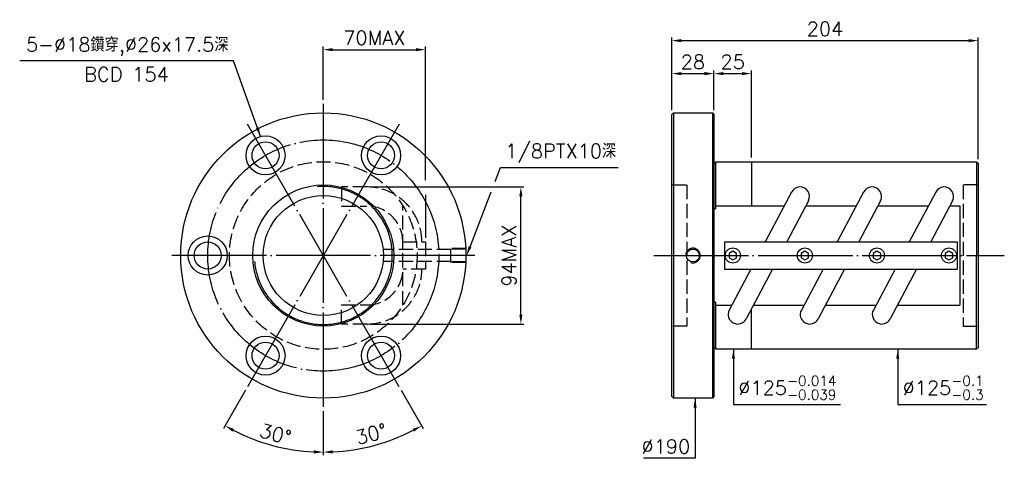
# Model space of a CAD drawing. Header units: millimetres. Extents: x -266 to 390, y 65 to 357.
import ezdxf
from ezdxf.enums import TextEntityAlignment as Align

# ---------------------------------------------------------------- set-up
doc = ezdxf.new("R2010")
doc.units = ezdxf.units.MM
doc.header["$LTSCALE"] = 3.151899
for name, pattern in [('CENTER', [22, 20, -1, 0, -1]), ('DASHED', [4, 3, -1]), ('THIN', [200000, 200000, 0])]:
    doc.linetypes.add(name, pattern=pattern)
for name, color, linetype in [('DIM', 2, 'Continuous'), ('NT', 7, 'Continuous'), ('NT-DIM', 2, 'Continuous'), ('SH', 7, 'Continuous'), ('SH-DIM', 2, 'Continuous')]:
    doc.layers.add(name, color=color, linetype=linetype)
doc.styles.get("Standard").update_dxf_attribs({"font": 'simplex.shx', "bigfont": 'chineset.shx'})
doc.dimstyles.new('ISO-25', dxfattribs={"dimscale": 3.151899, "dimtxt": 3, "dimasz": 2, "dimexe": 0.646, "dimexo": 0.862, "dimgap": 1, "dimtad": 1, "dimdec": 3, "dimdsep": 46, "dimtxsty": 'Standard', "dimcen": 1.5, "dimclrd": 256, "dimclre": 256, "dimclrt": 256, "dimazin": 2, "dimtfac": 1, "dimtdec": 3, "dimtmove": 0, "dimatfit": 3, "dimfxl": 0, "dimtolj": 1, "dimlwd": -1, "dimlwe": -1, "dimarcsym": 0})

# ---------------------------------------------------------------- blocks, each defined once
blk = doc.blocks.new('*D14')
at = {"layer": 'Defpoints', "color": 0}
for p in [(196.66, 321.18), (168.66, 294), (196.66, 294)]:
    blk.add_point(p, dxfattribs=at)
at = {"layer": 'NT-DIM'}
for p, q in [((168.66, 296.72), (168.66, 323.22)), ((196.66, 296.72), (196.66, 323.22)), ((174.97, 321.18), (190.36, 321.18))]:
    blk.add_line(p, q, dxfattribs=at)
for points in [[(174.97, 322.23), (174.97, 320.13), (168.66, 321.18)], [(190.36, 322.23), (190.36, 320.13), (196.66, 321.18)]]:
    blk.add_solid(points, dxfattribs=at)
at = {"layer": 'NT-DIM', "insert": (182.66, 329.06), "char_height": 9.456, "attachment_point": 5}
blk.add_mtext('\\A1;28', dxfattribs=at)
blk = doc.blocks.new('*D17')
at = {"layer": 'Defpoints', "color": 0}
for p in [(4.39, 337.12), (-63.61, 301), (4.39, 209)]:
    blk.add_point(p, dxfattribs=at)
at = {"layer": 'NT-DIM'}
for p, q in [((-63.61, 303.72), (-63.61, 339.16)), ((-57.3, 337.12), (-1.91, 337.12))]:
    blk.add_line(p, q, dxfattribs=at)
for points in [[(-57.3, 338.17), (-57.3, 336.07), (-63.61, 337.12)], [(-1.91, 338.17), (-1.91, 336.07), (4.39, 337.12)]]:
    blk.add_solid(points, dxfattribs=at)
at = {"layer": 'NT-DIM', "insert": (-29.61, 345), "char_height": 9.456, "attachment_point": 5}
blk.add_mtext('\\A1;70MAX', dxfattribs=at)
blk = doc.blocks.new('*D18')
at = {"layer": 'Defpoints', "color": 0}
for p in [(-34.56, 245.65), (68.05, 245.65), (-34.56, 154.35)]:
    blk.add_point(p, dxfattribs=at)
at = {"layer": 'NT-DIM'}
for p, q in [((-31.84, 245.65), (70.09, 245.65)), ((68.05, 160.65), (68.05, 239.35)), ((-31.84, 154.35), (70.09, 154.35))]:
    blk.add_line(p, q, dxfattribs=at)
for points in [[(67, 239.35), (69.1, 239.35), (68.05, 245.65)], [(67, 160.65), (69.1, 160.65), (68.05, 154.35)]]:
    blk.add_solid(points, dxfattribs=at)
at = {"layer": 'NT-DIM', "insert": (60.17, 200), "char_height": 9.456, "attachment_point": 5, "rotation": 90}
blk.add_mtext('\\A1;94MAX', dxfattribs=at)
blk = doc.blocks.new('*D44')
at = {"layer": 'Defpoints', "color": 0}
for p in [(372.66, 343.14), (168.66, 294), (372.66, 261.5)]:
    blk.add_point(p, dxfattribs=at)
at = {"layer": 'SH-DIM'}
for p, q in [((168.66, 296.72), (168.66, 345.18)), ((174.97, 343.14), (366.36, 343.14)), ((372.66, 264.22), (372.66, 345.18))]:
    blk.add_line(p, q, dxfattribs=at)
for points in [[(174.97, 344.19), (174.97, 342.09), (168.66, 343.14)], [(366.36, 344.19), (366.36, 342.09), (372.66, 343.14)]]:
    blk.add_solid(points, dxfattribs=at)
at = {"layer": 'SH-DIM', "insert": (270.66, 351.02), "char_height": 9.456, "attachment_point": 5}
blk.add_mtext('\\A1;204', dxfattribs=at)
blk = doc.blocks.new('*D45')
at = {"layer": 'Defpoints', "color": 0}
for p in [(221.66, 321.18), (196.66, 294), (221.66, 262.5)]:
    blk.add_point(p, dxfattribs=at)
at = {"layer": 'SH-DIM'}
for p, q in [((196.66, 296.72), (196.66, 323.22)), ((221.66, 265.22), (221.66, 323.22)), ((202.97, 321.18), (215.36, 321.18))]:
    blk.add_line(p, q, dxfattribs=at)
for points in [[(202.97, 322.23), (202.97, 320.13), (196.66, 321.18)], [(215.36, 322.23), (215.36, 320.13), (221.66, 321.18)]]:
    blk.add_solid(points, dxfattribs=at)
at = {"layer": 'SH-DIM', "insert": (209.16, 329.06), "char_height": 9.456, "attachment_point": 5}
blk.add_mtext('\\A1;25', dxfattribs=at)
blk = doc.blocks.new('*D46')
at = {"layer": 'Defpoints', "color": 0}
for p in [(-63.61, 301), (-114.11, 287.47), (-13.11, 112.53), (-63.61, 99), (-40.86, 71.01)]:
    blk.add_point(p, dxfattribs=at)
at = {"layer": 'SH-DIM'}
for p, q in [((-11.75, 110.18), (2.9, 84.81)), ((-63.61, 96.28), (-63.61, 66.99))]:
    blk.add_line(p, q, dxfattribs=at)
blk.add_arc((-63.61, 200), 130.98, 272.75783, 297.24217, dxfattribs=at)
for points in [[(-4.15, 84.47), (-3.15, 82.63), (1.88, 86.57)], [(-57.28, 68.12), (-57.33, 70.22), (-63.61, 69.02)]]:
    blk.add_solid(points, dxfattribs=at)
at = {"layer": 'SH-DIM', "insert": (-31.75, 81.1), "char_height": 9.456, "attachment_point": 5, "rotation": 15}
blk.add_mtext('\\A1;30°', dxfattribs=at)
blk = doc.blocks.new('*D47')
at = {"layer": 'Defpoints', "color": 0}
for p in [(-63.61, 200), (-114.11, 112.53), (-63.61, 99), (-108.4, 76.92)]:
    blk.add_point(p, dxfattribs=at)
at = {"layer": 'SH-DIM'}
for p, q in [((-115.46, 110.18), (-130.11, 84.81)), ((-63.61, 96.28), (-63.61, 66.99))]:
    blk.add_line(p, q, dxfattribs=at)
blk.add_arc((-63.61, 200), 130.98, 242.75783, 267.24217, dxfattribs=at)
for points in [[(-124.06, 82.63), (-123.06, 84.47), (-129.09, 86.57)], [(-69.88, 70.22), (-69.93, 68.12), (-63.61, 69.02)]]:
    blk.add_solid(points, dxfattribs=at)
at = {"layer": 'SH-DIM', "insert": (-95.47, 81.1), "char_height": 9.456, "attachment_point": 5, "rotation": 345}
blk.add_mtext('\\A1;30°', dxfattribs=at)

msp = doc.modelspace()

# ---------------------------------------------------------------- linework, layer by layer
at = {"layer": 'DIM'}
for points in [[(50.8358, 249.2611), (54.4105, 258.5488), (54.5105, 258.5488), (132.8577, 258.5488)], [(34.1401, 205.8831), (48.1653, 242.3227)]]:
    msp.add_lwpolyline(points, dxfattribs=at)
msp.add_solid([(35.1206, 205.5057), (31.8757, 200), (33.1595, 206.2605)], dxfattribs=at)
at = {"layer": 'NT', "color": 3, "linetype": 'CENTER'}
for p, q in [((-63.6056, 301), (-63.6056, 99)), ((-13.1056, 287.4686), (-114.1056, 112.5314)), ((-13.1056, 112.5314), (-114.1056, 287.4686)), ((37.3944, 200), (-164.6056, 200))]:
    msp.add_line(p, q, dxfattribs=at)
at = {"layer": 'NT', "color": 7, "linetype": 'Continuous'}
for p, q in [((168.6619, 294), (169.6619, 295)), ((168.6619, 106), (168.6619, 294)), ((169.6619, 295), (195.6619, 295)), ((169.6619, 295), (169.6619, 200)), ((195.6619, 295), (196.6619, 294)), ((195.6619, 295), (195.6619, 200)), ((196.6619, 294), (196.6619, 106)), ((197.6619, 262.5), (197.6619, 231.197)), ((197.6619, 262.5), (371.6619, 262.5)), ((221.6619, 262.5), (221.6619, 233.1248)), ((371.6619, 262.5), (371.6619, 200)), ((371.6619, 262.5), (372.6619, 261.5)), ((196.6619, 261.5), (197.6619, 261.5)), ((372.6619, 261.5), (372.6619, 138.5)), ((248.4196, 242.2701), (230.8513, 209)), ((259.65, 236.3399), (245.2132, 209)), ((296.4196, 242.2701), (278.8513, 209)), ((307.65, 236.3399), (293.2132, 209)), ((344.4196, 242.2701), (326.8513, 209)), ((355.65, 236.3399), (341.2132, 209)), ((197.6619, 231.197), (196.6619, 231.197)), ((197.6619, 233.1248), (243.5904, 233.1248)), ((257.9523, 233.1248), (291.5904, 233.1248)), ((305.9523, 233.1248), (339.5904, 233.1248)), ((353.9523, 233.1248), (360.616, 233.1248)), ((360.616, 233.1248), (360.616, 166.8752)), ((203.7798, 209), (358.7798, 209)), ((203.7798, 209), (203.7798, 191)), ((358.7798, 209), (358.7798, 191)), ((169.6619, 200), (169.6619, 105)), ((195.6619, 200), (195.6619, 105)), ((371.6619, 137.5), (371.6619, 200)), ((203.7798, 191), (358.7798, 191)), ((221.3464, 191), (206.9096, 163.6601)), ((235.7083, 191), (218.14, 157.7299)), ((269.3464, 191), (254.9096, 163.6601)), ((283.7083, 191), (266.14, 157.7299)), ((317.3464, 191), (302.9096, 163.6601)), ((331.7083, 191), (314.14, 157.7299)), ((197.6619, 168.803), (196.6619, 168.803)), ((197.6619, 168.803), (197.6619, 137.5)), ((197.6619, 166.8752), (208.6073, 166.8752)), ((221.6619, 137.5), (221.6619, 164.3996)), ((222.9692, 166.8752), (256.6073, 166.8752)), ((270.9692, 166.8752), (304.6073, 166.8752)), ((318.9692, 166.8752), (360.616, 166.8752)), ((196.6619, 138.5), (197.6619, 138.5)), ((372.6619, 138.5), (371.6619, 137.5)), ((371.6619, 137.5), (197.6619, 137.5)), ((169.6619, 105), (168.6619, 106)), ((195.6619, 105), (169.6619, 105)), ((196.6619, 106), (195.6619, 105))]:
    msp.add_line(p, q, dxfattribs=at)
at = {"layer": 'NT', "color": 1, "linetype": 'DASHED'}
for p, q in [((168.6619, 247), (178.6619, 247)), ((178.6619, 247), (178.6619, 153)), ((372.6619, 247), (362.6619, 247)), ((362.6619, 247), (362.6619, 153)), ((-10.6056, 166.8752), (-10.6056, 233.1248)), ((-10.6056, 209), (4.3944, 209)), ((4.3944, 209), (4.3944, 191)), ((4.3944, 191), (-10.6056, 191)), ((178.6619, 153), (168.6619, 153)), ((362.6619, 153), (372.6619, 153))]:
    msp.add_line(p, q, dxfattribs=at)
for points in [[(-34.5597, 245.6541), (-51.5891, 245.6541), (-51.5891, 232.9541), (-34.5597, 232.9541)], [(-34.5597, 154.3459), (-51.5891, 154.3459), (-51.5891, 167.0459), (-34.5597, 167.0459)]]:
    msp.add_lwpolyline(points, dxfattribs=at)
at = {"layer": 'NT', "color": 7, "linetype": 'Continuous'}
for points in [[(209.2798, 202.8868), (206.7798, 201.4434), (206.7798, 198.5566), (209.2798, 197.1132), (211.7798, 198.5566), (211.7798, 201.4434)], [(257.2798, 202.8868), (254.7798, 201.4434), (254.7798, 198.5566), (257.2798, 197.1132), (259.7798, 198.5566), (259.7798, 201.4434)], [(305.2798, 202.8868), (302.7798, 201.4434), (302.7798, 198.5566), (305.2798, 197.1132), (307.7798, 198.5566), (307.7798, 201.4434)], [(353.2798, 202.8868), (350.7798, 201.4434), (350.7798, 198.5566), (353.2798, 197.1132), (355.7798, 198.5566), (355.7798, 201.4434)]]:
    msp.add_lwpolyline(points, close=True, dxfattribs=at)
for centre, radius in [((-63.6056, 200), 95), ((-102.1056, 266.684), 13), ((-102.1056, 266.684), 9), ((-25.1056, 266.684), 13), ((-25.1056, 266.684), 9), ((-63.6056, 200), 47), ((-63.6056, 200), 40), ((-140.6056, 200), 13), ((-140.6056, 200), 9), ((182.6619, 200), 4.283), ((209.2798, 200), 5), ((257.2798, 200), 5), ((305.2798, 200), 5), ((353.2798, 200), 5), ((-102.1056, 133.316), 13), ((-25.1056, 133.316), 13), ((-102.1056, 133.316), 9), ((-25.1056, 133.316), 9)]:
    msp.add_circle(centre, radius, dxfattribs=at)
at = {"layer": 'NT', "color": 3, "linetype": 'CENTER'}
msp.add_circle((-63.6056, 200), 77, dxfattribs=at)
at = {"layer": 'NT', "color": 1, "linetype": 'DASHED'}
msp.add_circle((-63.6056, 200), 62.5, dxfattribs=at)
at = {"layer": 'NT', "color": 5, "linetype": 'THIN'}
for centre, radius, start, end in [((-63.6056, 200), 45.967, 185, 95), ((182.6619, 200), 4.8617, 252.8081263, 170.1753721)]:
    msp.add_arc(centre, radius, start, end, dxfattribs=at)
at = {"layer": 'NT', "color": 1, "linetype": 'DASHED'}
for centre, radius, start, end in [((-34.5597, 209), 36.6541, 0, 90), ((-34.5597, 209), 23.9541, 0, 90), ((-34.5597, 191), 36.6541, 270, 0), ((-34.5597, 191), 23.9541, 270, 0)]:
    msp.add_arc(centre, radius, start, end, dxfattribs=at)
at = {"layer": 'NT', "color": 7, "linetype": 'Continuous'}
for centre, start, end in [((254.0348, 239.305), 332.1637118, 152.1637118), ((302.0348, 239.305), 332.1637118, 152.1637118), ((350.0348, 239.305), 332.1637118, 152.1637118), ((212.5248, 160.695), 152.1637118, 332.1637118), ((260.5248, 160.695), 152.1637118, 332.1637118), ((308.5248, 160.695), 152.1637118, 332.1637118)]:
    msp.add_arc(centre, 6.35, start, end, dxfattribs=at)
at = {"layer": 'NT-DIM'}
for p, q in [((4.3944, 250.1548), (4.3944, 339.1575)), ((4.3944, 240.4917), (4.3944, 211.7169))]:
    msp.add_line(p, q, dxfattribs=at)
at = {"layer": 'SH', "color": 3, "linetype": 'CENTER'}
msp.add_line((156.6443, 200), (390.1416, 200), dxfattribs=at)
at = {"layer": 'SH-DIM', "color": 1, "linetype": 'DASHED'}
for p, q in [((21.3993, 203.9706), (-23.6007, 203.9706)), ((31.3944, 204.864), (21.3993, 204.5516)), ((21.3993, 195.4484), (21.3993, 204.5516)), ((31.3944, 204.283), (21.3993, 203.9706)), ((21.3993, 196.0294), (-23.6007, 196.0294)), ((31.3944, 195.717), (21.3993, 196.0294)), ((31.3944, 195.136), (21.3993, 195.4484))]:
    msp.add_line(p, q, dxfattribs=at)

# ---------------------------------------------------------------- texts
at = {"layer": 'DIM', "insert": (57.6624, 261.7007), "char_height": 9.455696, "attachment_point": 7}
msp.add_mtext('\\A1;1/8PTX10深', dxfattribs=at)
at = {"layer": 'NT-DIM'}
msp.add_text('BCD 154', height=9.4557, dxfattribs=at).set_placement((-194.7548, 325.4508), align=Align.TOP_CENTER)
at = {"layer": 'NT-DIM', "char_height": 9.455696}
for s, insert, attachment_point in [('5-%%C18鑽穿,%%C26x17.5深', (-126.7639, 332.9285), 9), ('\\A1;\\A1;%%C125{\\H0.7x;\\S-0.014^ -0.039;}', (212.9138, 103.9401), 7), ('\\A1;\\A1;%%C125{\\H0.7x;\\S-0.1^ -0.3;}', (322.4016, 103.9401), 7), ('\\A1;\\A1;%%c190', (180.843, 68.046), 9)]:
    msp.add_mtext(s, dxfattribs=dict(at, insert=insert, attachment_point=attachment_point))

# ---------------------------------------------------------------- dimensions: what is measured, and where the dimension line sits
at = {"layer": 'NT-DIM'}
dim = msp.add_linear_dim(base=(4.3944, 337.1214), p1=(-63.6056, 301), p2=(4.3944, 209), text='70MAX', dimstyle='ISO-25', override={"dimse2": 1}, dxfattribs=at)
dim.commit()
dim.dimension.update_dxf_attribs({"geometry": '*D17', "text_midpoint": (-29.6056, 345.0011)})
dim = msp.add_linear_dim(base=(196.6619, 321.1807), p1=(168.6619, 294), p2=(196.6619, 294), dimstyle='ISO-25', dxfattribs=at)
dim.commit()
dim.dimension.update_dxf_attribs({"geometry": '*D14', "text_midpoint": (182.6619, 329.0604)})
dim = msp.add_linear_dim(base=(68.0495, 245.654), p1=(-34.5596, 154.346), p2=(-34.5596, 245.654), angle=90, text='94MAX', dimstyle='ISO-25', dxfattribs=at)
dim.commit()
dim.dimension.update_dxf_attribs({"geometry": '*D18', "text_midpoint": (60.1697, 200)})
at = {"layer": 'SH-DIM'}
for base, p1, p2, picture, middle in [((372.6619, 343.1394), (168.6619, 294), (372.6619, 261.5), '*D44', (270.6619, 351.0191)), ((221.6619, 321.1807), (196.6619, 294), (221.6619, 262.5), '*D45', (209.1619, 329.0604))]:
    dim = msp.add_linear_dim(base=base, p1=p1, p2=p2, dimstyle='ISO-25', dxfattribs=at)
    dim.commit()
    dim.dimension.update_dxf_attribs({"geometry": picture, "text_midpoint": middle})
dim = msp.add_angular_dim_2l(base=(-40.8615, 71.0114), line1=((-63.6056, 301), (-63.6056, 99)), line2=((-13.1056, 112.5314), (-114.1056, 287.4686)), dimstyle='ISO-25', dxfattribs=at)
dim.commit()
dim.dimension.update_dxf_attribs({"geometry": '*D46', "text_midpoint": (-31.7453, 81.0958)})
dim = msp.add_angular_dim_3p(base=(-108.4029, 76.9205), center=(-63.6056, 200), p1=(-63.6056, 99), p2=(-114.1056, 112.5314), dimstyle='ISO-25', override={"dimtmove": 1}, dxfattribs=at)
dim.commit()
dim.dimension.update_dxf_attribs({"geometry": '*D47', "text_midpoint": (-95.4659, 81.0958)})

# ---------------------------------------------------------------- leaders
at = {"layer": 'NT-DIM', "annotation_type": 0, "has_hookline": 1}
for points, hookline_direction, text_width in [([(-105.4709, 279.2408), (-123.512, 329.7766), (-123.612, 329.7766)], 1, 139.1338), ([(209.6619, 137.5), (209.6619, 100.7882), (209.7619, 100.7882)], 0, 68.126), ([(319.1497, 137.5), (319.1497, 100.7882), (319.2497, 100.7882)], 0, 55.8336), ([(184.0949, 105), (184.0949, 64.8941), (183.9949, 64.8941)], 1, 31.0687)]:
    msp.add_leader(points, dimstyle='ISO-25', dxfattribs=dict(at, hookline_direction=hookline_direction, text_width=text_width))

doc.saveas('drawing.dxf')
